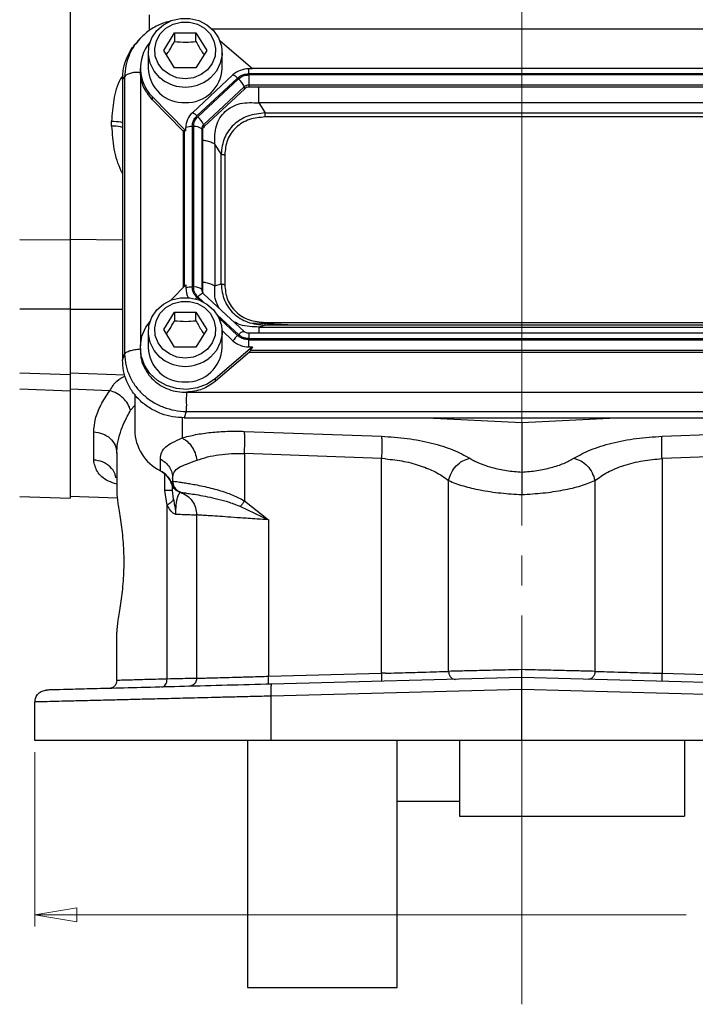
# Model space of a CAD drawing. Header units: inches. Extents: x 0.6 to 16.3, y 0.2 to 11.5.
# Tile 3 of 18: x 2.5 to 4.7, y 4.2 to 7.5. Entities that reach past the tile are written whole.
import ezdxf

# ---------------------------------------------------------------- set-up
doc = ezdxf.new("R2010")
doc.units = ezdxf.units.IN
doc.header["$MEASUREMENT"] = 0
doc.linetypes.add('CENTERX2', pattern=[0.8, 0.5, -0.1, 0.1, -0.1])
doc.styles.add('SLDTEXTSTYLE0', font='TXT', dxfattribs={"width": 0.75})
doc.dimstyles.new('SLDDIMSTYLE0', dxfattribs={"dimtxt": 0.137795, "dimasz": 0.14, "dimexe": 0, "dimexo": 0.0625, "dimgap": 0.034449, "dimtad": 0, "dimdec": 1, "dimlfac": 1.5, "dimrnd": 1e-09, "dimzin": 12, "dimdsep": 46, "dimtxsty": 'SLDTEXTSTYLE0', "dimblk1": 'CLOSED', "dimblk2": 'CLOSED', "dimsah": 1, "dimcen": 0.09, "dimadec": 0, "dimazin": 3, "dimtfac": 1, "dimtdec": 1, "dimtofl": 0, "dimtmove": 0, "dimatfit": 3, "dimldrblk": 'CLOSED', "dimfxl": 0, "dimfrac": 2, "dimtolj": 1, "dimtzin": 12, "dimarcsym": 0})
doc.dimstyles.new('SLDDIMSTYLE1', dxfattribs={"dimtxt": 0.137795, "dimasz": 0.14, "dimexe": 0, "dimexo": 0.0625, "dimgap": 0.034449, "dimtad": 0, "dimdec": 1, "dimlfac": 1.5, "dimrnd": 1e-09, "dimzin": 4, "dimdsep": 46, "dimtxsty": 'SLDTEXTSTYLE0', "dimblk1": 'CLOSED', "dimblk2": 'CLOSED', "dimsah": 1, "dimcen": 0.09, "dimadec": 0, "dimazin": 1, "dimtfac": 1, "dimtdec": 1, "dimtofl": 0, "dimtmove": 0, "dimatfit": 3, "dimldrblk": 'CLOSED', "dimfxl": 0, "dimfrac": 2, "dimtolj": 1, "dimtzin": 12, "dimarcsym": 0})

# ---------------------------------------------------------------- blocks, each defined once
blk = doc.blocks.new('_Closed')
at = {"color": 0, "linetype": 'ByBlock', "lineweight": -2}
for p, q in [((-1, 0.166667), (0, 0)), ((-1, 0.166667), (-1, -0.166667)), ((0, 0), (-1, -0.166667)), ((0, 0), (-1, 0))]:
    blk.add_line(p, q, dxfattribs=at)
blk = doc.blocks.new('_D')
at = {"color": 7, "linetype": 'Continuous', "lineweight": 0}
for p, q in [((2.5231, 5.0186), (2.5231, 4.4353)), ((5.7764, 5.0186), (5.7764, 4.4353)), ((4.8621, 4.6732), (4.8202, 4.6732)), ((4.8202, 4.6732), (4.8202, 4.4544)), ((5.1676, 4.6732), (5.2096, 4.6732)), ((5.2096, 4.6732), (5.2096, 4.4544)), ((2.5231, 4.4747), (4.6993, 4.4747)), ((4.8202, 4.4544), (4.8621, 4.4544)), ((5.2096, 4.4544), (5.1676, 4.4544)), ((5.7764, 4.4747), (5.3304, 4.4747))]:
    blk.add_line(p, q, dxfattribs=at)
at = {"color": 7, "linetype": 'Continuous', "lineweight": 18, "xscale": 0.14, "yscale": 0.14, "rotation": 180.0000000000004}
blk.add_blockref('_Closed', (2.5231, 4.4747, -1.4543), dxfattribs=at)
at = {"color": 7, "linetype": 'Continuous', "lineweight": 18, "xscale": 0.14, "yscale": 0.14}
blk.add_blockref('_Closed', (5.7764, 4.4747, -1.4543), dxfattribs=at)
at = {"color": 7, "linetype": 'Continuous', "lineweight": 18, "char_height": 0.1378, "attachment_point": 1, "style": 'SLDTEXTSTYLE0'}
for s, insert in [('124', (4.8621, 4.632)), ('4.9', (4.8876, 4.4259))]:
    blk.add_mtext(s, dxfattribs=dict(at, insert=insert))
blk = doc.blocks.new('_D_1')
at = {"color": 7, "linetype": 'Continuous', "lineweight": 0}
for p, q in [((2.5383, 10.8544), (2.4963, 10.8544)), ((2.4963, 10.8544), (2.4963, 10.6356)), ((2.8437, 10.8544), (2.8857, 10.8544)), ((2.8857, 10.8544), (2.8857, 10.6356)), ((1.4547, 8.3075), (1.4547, 10.6953)), ((4.1497, 5.9189), (4.1497, 10.6953)), ((1.4547, 10.6559), (2.3754, 10.6559)), ((2.4963, 10.6356), (2.5383, 10.6356)), ((2.8857, 10.6356), (2.8437, 10.6356)), ((4.1497, 10.6559), (3.0066, 10.6559))]:
    blk.add_line(p, q, dxfattribs=at)
at = {"color": 7, "linetype": 'Continuous', "lineweight": 18, "xscale": 0.14, "yscale": 0.14, "rotation": 180.0000000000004}
blk.add_blockref('_Closed', (1.4547, 10.6559, -1.4543), dxfattribs=at)
at = {"color": 7, "linetype": 'Continuous', "lineweight": 18, "xscale": 0.14, "yscale": 0.14}
blk.add_blockref('_Closed', (4.1497, 10.6559, -1.4543), dxfattribs=at)
at = {"color": 7, "linetype": 'Continuous', "lineweight": 18, "char_height": 0.1378, "attachment_point": 1, "style": 'SLDTEXTSTYLE0'}
for s, insert in [('103', (2.5383, 10.8132)), ('4.0', (2.5637, 10.6071))]:
    blk.add_mtext(s, dxfattribs=dict(at, insert=insert))

msp = doc.modelspace()

# ---------------------------------------------------------------- linework, layer by layer
at = {"color": 7, "linetype": 'CENTERX2', "lineweight": 18}
for p, q in [((4.1497, 4.1755), (4.1497, 10.743)), ((4.1497, 5.0579), (4.1497, 4.1755))]:
    msp.add_line(p, q, dxfattribs=at)
at = {"color": 8, "linetype": 'Continuous', "lineweight": 25}
for p, q in [((2.9059, 7.4309), (2.9059, 7.4831)), ((5.1847, 7.4351), (3.1155, 7.4351)), ((2.8752, 7.2906), (2.8752, 6.3761)), ((3.0211, 7.0967), (3.0211, 6.5744)), ((2.6401, 6.7327), (2.8158, 6.7309)), ((3.0643, 6.5379), (3.0739, 6.5289)), ((3.0672, 6.5406), (3.0853, 6.5237)), ((2.6401, 6.4992), (2.8158, 6.4992)), ((3.1327, 6.4794), (3.2027, 6.4141)), ((3.1383, 6.4688), (3.1999, 6.4114)), ((3.2376, 6.4185), (3.2376, 6.4006)), ((2.8564, 6.1775), (2.8426, 6.1611)), ((3.0144, 6.1369), (3.0144, 6.0687)), ((2.9573, 5.8927), (2.9573, 5.9481))]:
    msp.add_line(p, q, dxfattribs=at)
at = {"color": 7, "linetype": 'Continuous', "lineweight": 25}
for p, q in [((2.9531, 7.3644), (2.9891, 7.4226)), ((2.9891, 7.4226), (3.0611, 7.4226)), ((2.9891, 7.4226), (2.9891, 7.394)), ((3.0611, 7.4226), (3.0971, 7.3644)), ((3.0611, 7.394), (3.0611, 7.4226)), ((2.8722, 7.4017), (2.8646, 7.3934)), ((2.8754, 7.4043), (2.8728, 7.4012)), ((3.2495, 7.3027), (3.1414, 7.3952)), ((2.9017, 7.3568), (2.9017, 7.3047)), ((2.9891, 7.3062), (2.9531, 7.3644)), ((3.0971, 7.3644), (3.0611, 7.3062)), ((3.1484, 7.3047), (3.1484, 7.3568)), ((2.8227, 7.2759), (2.8158, 7.2682)), ((2.8227, 7.2759), (2.8227, 6.3493)), ((2.8751, 7.3047), (2.8751, 7.2951)), ((2.8755, 7.2951), (2.8752, 7.2906)), ((3.0611, 7.3062), (2.9891, 7.3062)), ((3.1847, 7.2822), (3.0492, 7.1557)), ((3.2495, 7.3027), (3.2376, 7.3027)), ((3.2376, 7.2862), (3.2376, 7.3027)), ((5.0626, 7.2862), (3.2376, 7.2862)), ((5.0626, 7.2824), (3.2376, 7.2824)), ((3.2376, 7.2824), (3.2376, 7.2484)), ((5.0525, 7.3042), (3.2477, 7.3042)), ((2.8158, 7.2682), (2.8158, 6.3287)), ((3.1999, 7.2716), (3.0643, 7.1451)), ((3.2027, 7.2689), (3.0672, 7.1424)), ((3.2222, 7.2424), (3.0867, 7.1159)), ((3.2239, 7.236), (3.2222, 7.2424)), ((5.0626, 7.2484), (3.2376, 7.2484)), ((3.2376, 7.2484), (3.2376, 7.2413)), ((5.0626, 7.2413), (3.2376, 7.2413)), ((2.9145, 7.2101), (3.0273, 7.0952)), ((2.9145, 7.2101), (2.9145, 7.2005)), ((3.2239, 7.236), (3.0884, 7.1095)), ((3.0187, 7.0943), (2.9145, 7.2005)), ((3.271, 7.1886), (3.2924, 7.1554)), ((5.0291, 7.1886), (3.271, 7.1886)), ((3.2924, 7.1554), (5.0078, 7.1554)), ((2.7792, 7.1114), (2.7792, 7.1277)), ((3.0487, 7.1099), (3.0487, 6.5731)), ((3.0528, 7.1099), (3.0528, 6.5731)), ((3.0867, 7.1159), (3.0884, 7.1095)), ((5.0078, 7.1416), (3.2924, 7.1416)), ((3.0187, 7.0943), (3.0211, 7.0967)), ((3.0187, 7.0943), (3.0187, 6.572)), ((3.0273, 7.0952), (3.0273, 7.1063)), ((3.0804, 7.1016), (3.0804, 6.5648)), ((3.0827, 7.0967), (3.0804, 7.1016)), ((3.0827, 7.0967), (3.0827, 6.56)), ((3.1238, 7.0512), (3.1238, 6.5768)), ((3.1452, 7.018), (3.1238, 7.0512)), ((3.1452, 6.5835), (3.1452, 7.018)), ((3.1573, 7.0155), (3.1573, 6.581)), ((2.6401, 6.7298), (2.472, 6.7315)), ((3.1238, 6.5768), (3.1452, 6.5835)), ((2.9767, 6.5291), (3.0273, 6.5806)), ((3.0273, 6.5806), (3.0273, 6.5695)), ((3.0804, 6.5648), (3.0827, 6.56)), ((3.2219, 6.4245), (3.0863, 6.551)), ((2.6401, 6.4987), (2.472, 6.4988)), ((2.9531, 6.4309), (2.9891, 6.4891)), ((2.9891, 6.4891), (3.0611, 6.4891)), ((2.9891, 6.4891), (2.9891, 6.4604)), ((3.0611, 6.4891), (3.0971, 6.4309)), ((3.0611, 6.4604), (3.0611, 6.4891)), ((3.3913, 6.4461), (3.2537, 6.4528)), ((3.2924, 6.4549), (5.0078, 6.4549)), ((2.9017, 6.4232), (2.9017, 6.3711)), ((2.9891, 6.3726), (2.9531, 6.4309)), ((3.0971, 6.4309), (3.0611, 6.3726)), ((3.1483, 6.4276), (3.1847, 6.3936)), ((3.1484, 6.3711), (3.1484, 6.4232)), ((5.0626, 6.4185), (3.2376, 6.4185)), ((3.2924, 6.4461), (3.271, 6.4394)), ((3.271, 6.4394), (5.0291, 6.4394)), ((5.0078, 6.4461), (3.2924, 6.4461)), ((3.2376, 6.4006), (5.0626, 6.4006)), ((3.2376, 6.3968), (5.0626, 6.3968)), ((3.2376, 6.3732), (3.2376, 6.3968)), ((2.8751, 6.3711), (2.8751, 6.3616)), ((3.0611, 6.3726), (2.9891, 6.3726)), ((3.2495, 6.3732), (3.1264, 6.2679)), ((3.2402, 6.3557), (3.1264, 6.2583)), ((3.2376, 6.3732), (3.2495, 6.3732)), ((3.2428, 6.3627), (3.2402, 6.3557)), ((3.2402, 6.3557), (5.06, 6.3557)), ((3.2428, 6.3627), (5.0574, 6.3627)), ((2.8158, 6.3287), (2.8227, 6.3493)), ((2.472, 6.2867), (2.6401, 6.2809)), ((2.64, 6.2865), (2.8232, 6.2802)), ((3.1264, 6.2583), (3.1264, 6.2679)), ((2.6401, 6.2254), (2.472, 6.2313)), ((2.7728, 6.2267), (2.6401, 6.2314)), ((3.0299, 6.2216), (5.2702, 6.2216)), ((2.8564, 6.2146), (2.8564, 6.0952)), ((3.0288, 6.1568), (3.0219, 6.1363)), ((3.0288, 6.1568), (5.2713, 6.1568)), ((3.0219, 6.1363), (5.2783, 6.1363)), ((3.8327, 6.1363), (4.1497, 6.1208)), ((4.1497, 6.1208), (4.4668, 6.1363)), ((2.7192, 5.995), (2.7192, 6.089)), ((3.2232, 6.0908), (3.681, 6.0743)), ((4.1497, 6.1208), (4.1497, 5.9544)), ((4.6185, 6.0743), (5.0763, 6.0908)), ((2.7964, 6.0177), (2.7964, 5.8897)), ((2.942, 5.9592), (2.942, 5.9984)), ((3.681, 5.9997), (3.2232, 6.0162)), ((3.2232, 6.0162), (3.2232, 5.8584)), ((3.6943, 5.9989), (3.681, 5.9997)), ((3.681, 5.282), (3.681, 5.9997)), ((5.0763, 6.0162), (4.6185, 5.9997)), ((4.6185, 5.9997), (4.6185, 5.282)), ((2.9831, 5.9247), (2.9797, 5.9156)), ((2.9831, 5.9331), (2.9831, 5.9247)), ((2.9831, 5.9247), (2.9831, 5.9247)), ((3.9054, 5.2885), (3.9054, 5.9261)), ((4.3941, 5.9261), (4.3941, 5.2885)), ((2.9645, 5.8433), (2.9573, 5.8927)), ((2.9858, 5.8637), (2.9831, 5.8927)), ((2.472, 5.873), (2.6401, 5.8671)), ((2.64, 5.8737), (2.7985, 5.8682)), ((3.001, 5.89), (3.0024, 5.8895)), ((3.0024, 5.8895), (3.0067, 5.888)), ((3.003, 5.8892), (3.005, 5.8885)), ((3.005, 5.8885), (3.0058, 5.8883)), ((3.0062, 5.8881), (3.0078, 5.8876)), ((3.0097, 5.887), (3.0098, 5.887)), ((2.9645, 5.2628), (2.9645, 5.8433)), ((3.21, 5.8394), (3.3032, 5.795)), ((3.2232, 5.8584), (3.3032, 5.795)), ((3.0631, 5.8116), (3.0631, 5.2651)), ((3.3032, 5.795), (3.3032, 5.2721)), ((2.7964, 5.2581), (2.7964, 5.4195)), ((3.3032, 5.2721), (3.681, 5.282)), ((4.1497, 5.2676), (3.3138, 5.2457)), ((3.6943, 5.2823), (3.681, 5.282)), ((4.9856, 5.2457), (4.1497, 5.2676)), ((4.6185, 5.282), (4.9963, 5.2721)), ((4.1497, 5.2276), (3.3128, 5.2057)), ((3.3128, 5.0579), (3.3128, 5.2057)), ((4.9867, 5.2057), (4.1497, 5.2276)), ((4.1497, 5.0579), (4.1497, 5.2276)), ((2.5231, 5.0579), (2.5231, 5.186)), ((4.1497, 5.0579), (3.3128, 5.0579)), ((4.9867, 5.0579), (4.1497, 5.0579)), ((3.7331, 4.8546), (3.9411, 4.8546)), ((3.9411, 4.8043), (4.6931, 4.8043)), ((3.2331, 4.2313), (3.7331, 4.2313))]:
    msp.add_line(p, q, dxfattribs=at)
at = {"color": 7, "linetype": 'Continuous', "lineweight": 25, "flags": 128}
for points in [[(2.9492, 7.266), (2.9407, 7.2729), (2.9209, 7.2951), (2.9078, 7.3212), (2.902, 7.3496), (2.9039, 7.3784), (2.9135, 7.4058), (2.93, 7.4302), (2.9526, 7.4499), (2.9797, 7.4638), (3.0096, 7.471), (3.0405, 7.471), (3.0705, 7.4638), (3.0976, 7.4499), (3.1201, 7.4302), (3.1367, 7.4058), (3.1462, 7.3784), (3.1482, 7.3496), (3.1424, 7.3212), (3.1292, 7.2951), (3.1095, 7.2729), (3.1037, 7.268)], [(3.0251, 7.2692), (2.9976, 7.2727), (2.9721, 7.2831), (2.9505, 7.2994), (2.9345, 7.3206), (2.9252, 7.3451), (2.9233, 7.3709), (2.929, 7.3963), (2.9417, 7.4193), (2.9607, 7.4383), (2.9844, 7.4518), (3.0112, 7.4588), (3.039, 7.4588), (3.0657, 7.4518), (3.0895, 7.4383), (3.1084, 7.4193), (3.1212, 7.3963), (3.1268, 7.3709), (3.1249, 7.3451), (3.1156, 7.3206), (3.0996, 7.2994), (3.0781, 7.2831), (3.0526, 7.2727), (3.0251, 7.2692)], [(2.9492, 6.3324), (2.9407, 6.3393), (2.9209, 6.3615), (2.9078, 6.3876), (2.902, 6.416), (2.9039, 6.4448), (2.9135, 6.4722), (2.93, 6.4966), (2.9526, 6.5164), (2.9797, 6.5303), (3.0096, 6.5374), (3.0405, 6.5374), (3.0705, 6.5303), (3.0976, 6.5164), (3.1201, 6.4966), (3.1367, 6.4722), (3.1462, 6.4448), (3.1482, 6.416), (3.1424, 6.3876), (3.1292, 6.3615), (3.1095, 6.3393), (3.1037, 6.3345)], [(3.0251, 6.3356), (2.9976, 6.3392), (2.9721, 6.3495), (2.9505, 6.3659), (2.9345, 6.387), (2.9252, 6.4115), (2.9233, 6.4373), (2.929, 6.4627), (2.9417, 6.4858), (2.9607, 6.5047), (2.9844, 6.5182), (3.0112, 6.5252), (3.039, 6.5252), (3.0657, 6.5182), (3.0895, 6.5047), (3.1084, 6.4858), (3.1212, 6.4627), (3.1268, 6.4373), (3.1249, 6.4115), (3.1156, 6.387), (3.0996, 6.3659), (3.0781, 6.3495), (3.0526, 6.3392), (3.0251, 6.3356)], [(3.1264, 6.2679), (3.0979, 6.2487), (3.0654, 6.2362), (3.0306, 6.2312), (2.9956, 6.2338), (2.9621, 6.244), (2.9322, 6.2612), (2.9073, 6.2844), (2.8889, 6.3124), (2.878, 6.3436), (2.8752, 6.3763), (2.8806, 6.4087), (2.8939, 6.4391), (2.9076, 6.4582)], [(2.9434, 5.9579), (2.9427, 5.9577), (2.9422, 5.9582), (2.942, 5.9592)]]:
    msp.add_lwpolyline(points, dxfattribs=at)
at = {"color": 8, "linetype": 'Continuous', "lineweight": 25, "flags": 128}
for points in [[(3.0863, 6.551), (3.0858, 6.5513), (3.0844, 6.5516), (3.0824, 6.5511), (3.08, 6.5501), (3.0771, 6.5485), (3.074, 6.5463), (3.0707, 6.5436), (3.0672, 6.5406)], [(3.2027, 6.4141), (3.2062, 6.4171), (3.2095, 6.4198), (3.2126, 6.4219), (3.2155, 6.4236), (3.2179, 6.4246), (3.2199, 6.425), (3.2214, 6.4248), (3.2218, 6.4245)]]:
    msp.add_lwpolyline(points, dxfattribs=at)
at = {"color": 7, "linetype": 'Continuous', "lineweight": 25}
for centre, radius, start, end in [((3.0088, 7.3046), 0.1335, 140.4268, 225.0664), ((3.02, 7.3077), 0.1183, 181.4731, 272.4617), ((3.0289, 7.3091), 0.1196, 268.1802, 357.885), ((3.2372, 7.2251), 0.0776, 89.6933, 132.5899), ((3.1647, 7.2373), 0.0492, 44.2745, 65.9509), ((3.1557, 7.2139), 0.0724, 23.2239, 49.4763), ((3.2375, 7.2259), 0.0225, 89.6933, 132.5899), ((3.2375, 7.2213), 0.02, 89.6933, 132.5899), ((3.0949, 7.1059), 0.0676, 132.5248, 179.6232), ((3.0291, 7.1108), 0.0492, 44.2745, 65.9509), ((3.0202, 7.0874), 0.0724, 23.2239, 49.4763), ((3.0473, 7.0524), 0.0575, 88.5951, 110.3768), ((3.0575, 7.0755), 0.0347, 48.737, 97.7903), ((3.1, 7.1015), 0.0196, 132.5248, 179.6232), ((3.1002, 7.0966), 0.0175, 132.5248, 179.6232), ((3.0473, 6.5156), 0.0575, 88.5951, 110.3768), ((3.0935, 6.5696), 0.0662, 180.1035, 208.6125), ((3.0575, 6.5388), 0.0347, 48.737, 97.7903), ((3.0998, 6.56), 0.017, 180.0479, 202.7044), ((3.2682, 6.3376), 0.1005, 132.809, 146.1442), ((3.2372, 6.4507), 0.0776, 227.4101, 270.3067), ((3.02, 6.3742), 0.1183, 181.4731, 272.4617), ((3.0289, 6.3755), 0.1196, 268.1802, 357.885), ((3.0107, 6.0974), 0.1543, 180.8345, 243.552), ((2.9076, 5.8915), 0.0759, 18.4795, 63.0936)]:
    msp.add_arc(centre, radius, start, end, dxfattribs=at)
at = {"color": 8, "linetype": 'Continuous', "lineweight": 25}
for centre, radius, start, end in [((3.0246, 7.3704), 0.1288, 234.1876, 270.2201), ((3.0256, 7.3702), 0.1286, 269.7651, 307.3697), ((3.0996, 6.5649), 0.0192, 180.093, 209.6836), ((3.1375, 6.4596), 0.1072, 133.0745, 136.3084), ((3.0246, 6.4368), 0.1288, 234.1876, 270.2201), ((3.0256, 6.4367), 0.1286, 269.7651, 307.3697)]:
    msp.add_arc(centre, radius, start, end, dxfattribs=at)
at = {"color": 7, "linetype": 'Continuous', "lineweight": 25}
for points in [[(2.6401, 9.0189), (2.6401, 8.9622), (2.6401, 8.8488), (2.6401, 8.6655), (2.6401, 8.4751), (2.6401, 8.2782), (2.6401, 8.0773), (2.6401, 7.8743), (2.6401, 7.6713), (2.6401, 7.4704), (2.6401, 7.2736), (2.6401, 7.0831), (2.6401, 6.8999), (2.6401, 6.7865), (2.6401, 6.7298)], [(2.9145, 7.2005), (2.9036, 7.2139), (2.8819, 7.2406), (2.8774, 7.274), (2.8752, 7.2906)], [(3.2027, 7.2689), (3.2078, 7.2728), (3.218, 7.2805), (3.2311, 7.2818), (3.2376, 7.2824)], [(3.0528, 7.1099), (3.0535, 7.116), (3.0548, 7.1282), (3.0631, 7.1377), (3.0672, 7.1424)], [(3.2924, 7.1416), (3.2924, 7.1428), (3.2924, 7.1451), (3.2924, 7.1488), (3.2924, 7.1524), (3.2924, 7.1544), (3.2924, 7.1554)], [(3.1452, 7.018), (3.1459, 7.0176), (3.1472, 7.0169), (3.1502, 7.0161), (3.1536, 7.0156), (3.1561, 7.0155), (3.1573, 7.0155)], [(3.1573, 6.581), (3.1561, 6.581), (3.1536, 6.5811), (3.1502, 6.5816), (3.1472, 6.5824), (3.1459, 6.5832), (3.1452, 6.5835)], [(3.0672, 6.5406), (3.0631, 6.5453), (3.0548, 6.5548), (3.0535, 6.567), (3.0528, 6.5731)], [(3.2924, 6.4461), (3.2924, 6.4464), (3.2924, 6.4469), (3.2924, 6.4489), (3.2924, 6.4516), (3.2924, 6.4538), (3.2924, 6.4549)], [(3.2376, 6.4006), (3.2311, 6.4012), (3.218, 6.4025), (3.2078, 6.4102), (3.2027, 6.4141)], [(3.1264, 6.2583), (3.1121, 6.2482), (3.0835, 6.2279), (3.0478, 6.2237), (3.0299, 6.2216)], [(2.6401, 6.2254), (2.6401, 6.1885), (2.6401, 6.1145), (2.6401, 6.0262), (2.6401, 5.9554), (2.6401, 5.9049), (2.6401, 5.873), (2.6401, 5.8691), (2.6401, 5.8671)], [(2.7192, 6.089), (2.7294, 6.0876), (2.7498, 6.0849), (2.7752, 6.0683), (2.793, 6.0451), (2.7953, 6.0268), (2.7964, 6.0177)], [(3.2232, 6.0162), (3.2234, 6.0242), (3.2239, 6.0402), (3.2241, 6.062), (3.2239, 6.0801), (3.2234, 6.0872), (3.2232, 6.0908)], [(3.681, 6.0743), (3.6813, 6.0707), (3.6818, 6.0637), (3.682, 6.0455), (3.6818, 6.0237), (3.6813, 6.0077), (3.681, 5.9997)], [(4.6185, 5.9997), (4.6182, 6.0077), (4.6177, 6.0237), (4.6175, 6.0455), (4.6177, 6.0637), (4.6182, 6.0707), (4.6185, 6.0743)], [(2.942, 5.9984), (2.9479, 5.9947), (2.9598, 5.9874), (2.9728, 5.9714), (2.9814, 5.953), (2.9825, 5.9397), (2.9831, 5.9331)], [(3.0097, 5.887), (3.006, 5.8887), (2.9985, 5.8921), (2.99, 5.9013), (2.9842, 5.9124), (2.9834, 5.9206), (2.9831, 5.9247)], [(2.9831, 5.8927), (2.9828, 5.8927), (2.9821, 5.8927), (2.9768, 5.8927), (2.9688, 5.8927), (2.9612, 5.8927), (2.9573, 5.8927)], [(3.0098, 5.887), (3.0173, 5.8835), (3.0323, 5.8767), (3.0493, 5.8584), (3.0609, 5.8362), (3.0623, 5.8198), (3.0631, 5.8116)], [(3.2232, 5.8584), (3.2207, 5.855), (3.2159, 5.8482), (3.2119, 5.8423), (3.21, 5.8394)], [(3.3025, 5.2454), (3.3026, 5.2458), (3.303, 5.2466), (3.3033, 5.2528), (3.3034, 5.2616), (3.3032, 5.2686), (3.3032, 5.2721)], [(3.681, 5.282), (3.6811, 5.2785), (3.6812, 5.2715), (3.6811, 5.2627), (3.6808, 5.2565), (3.6805, 5.2557), (3.6803, 5.2553)], [(4.6192, 5.2553), (4.619, 5.2557), (4.6186, 5.2565), (4.6183, 5.2627), (4.6183, 5.2715), (4.6184, 5.2785), (4.6185, 5.282)], [(2.7964, 5.2581), (2.796, 5.2547), (2.7953, 5.2478), (2.7893, 5.2391), (2.7807, 5.2329), (2.7739, 5.232), (2.7704, 5.2315)], [(3.0631, 5.2651), (3.0627, 5.2617), (3.0619, 5.2548), (3.0559, 5.2461), (3.0474, 5.2399), (3.0405, 5.2389), (3.0371, 5.2385)], [(3.3128, 5.2057), (3.3127, 5.211), (3.3125, 5.2214), (3.3126, 5.2346), (3.3131, 5.2439), (3.3136, 5.2451), (3.3138, 5.2457)], [(2.5231, 5.186), (2.5237, 5.1912), (2.5248, 5.2015), (2.5338, 5.2146), (2.5466, 5.2239), (2.5569, 5.2253), (2.562, 5.226)], [(3.3128, 5.0579), (3.2778, 5.0579), (3.2077, 5.0579), (3.1052, 5.0579), (3.0066, 5.0579), (2.9136, 5.0579), (2.8277, 5.0579), (2.7503, 5.0579), (2.6826, 5.0579), (2.6256, 5.0579), (2.5803, 5.0579), (2.5476, 5.0579), (2.5269, 5.0579), (2.5244, 5.0579), (2.5231, 5.0579)], [(3.2331, 5.0579), (3.2331, 4.9978), (3.2331, 4.8776), (3.2331, 4.7161), (3.2331, 4.5728), (3.2331, 4.4516), (3.2331, 4.3545), (3.2331, 4.2842), (3.2331, 4.2396), (3.2331, 4.234), (3.2331, 4.2313)]]:
    msp.add_open_spline(points, degree=3, dxfattribs=at)
for points, knots in [([(2.9819, 7.4638), (2.9689, 7.4603), (2.9415, 7.4531), (2.9036, 7.4319), (2.8826, 7.4117), (2.8721, 7.4017)], [0, 0, 0, 0, 0.313918, 0.657345, 1, 1, 1, 1]), ([(2.8158, 7.2682), (2.8164, 7.2801), (2.8177, 7.3045), (2.8293, 7.3404), (2.845, 7.3708), (2.8597, 7.3867), (2.8654, 7.3928)], [0, 0, 0, 0, 0.261889, 0.5374167, 0.8227174, 1, 1, 1, 1]), ([(2.9622, 7.3496), (2.9656, 7.3546), (2.9746, 7.3678), (2.9835, 7.3839), (2.9891, 7.394)], [0, 0, 0, 0, 0.376375, 1, 1, 1, 1]), ([(2.9891, 7.394), (3.0019, 7.3929), (3.026, 7.391), (3.0499, 7.393), (3.0611, 7.394)], [0, 0, 0, 0, 0.534747, 1, 1, 1, 1]), ([(3.0611, 7.394), (3.0675, 7.3824), (3.0765, 7.3663), (3.0854, 7.3532), (3.0879, 7.3495)], [0, 0, 0, 0, 0.718831, 1, 1, 1, 1]), ([(2.8752, 7.2906), (2.869, 7.2908), (2.8565, 7.2912), (2.8403, 7.2874), (2.8278, 7.2823), (2.8244, 7.278), (2.8227, 7.2759)], [0, 0, 0, 0, 0.2508113, 0.5005408, 0.7502704, 1, 1, 1, 1]), ([(3.1999, 7.2716), (3.2053, 7.2758), (3.2108, 7.28), (3.2177, 7.2826), (3.221, 7.2838), (3.2276, 7.2857), (3.2341, 7.2861), (3.2376, 7.2862)], [0, 0, 0, 0, 0.498697, 0.503014, 0.535598, 0.74951, 1, 1, 1, 1]), ([(3.1238, 7.0512), (3.1237, 7.0718), (3.1236, 7.1024), (3.14, 7.1385), (3.1579, 7.1607), (3.1814, 7.1772), (3.219, 7.1914), (3.2501, 7.1897), (3.271, 7.1886)], [0, 0, 0, 0, 0.2573968, 0.3816038, 0.5, 0.6183955, 0.7426032, 1, 1, 1, 1]), ([(3.0487, 7.1099), (3.0494, 7.1164), (3.0501, 7.123), (3.053, 7.1294), (3.0544, 7.1324), (3.0577, 7.1382), (3.062, 7.1427), (3.0643, 7.1451)], [0, 0, 0, 0, 0.498697, 0.503014, 0.535598, 0.74951, 1, 1, 1, 1]), ([(3.2924, 7.1554), (3.2725, 7.1532), (3.2431, 7.15), (3.2087, 7.1327), (3.1866, 7.116), (3.1689, 7.0955), (3.1505, 7.0636), (3.1473, 7.0364), (3.1452, 7.018)], [0, 0, 0, 0, 0.255855, 0.379335, 0.5, 0.62066, 0.744145, 1, 1, 1, 1]), ([(3.2924, 7.1416), (3.2744, 7.1401), (3.2474, 7.1379), (3.2152, 7.1227), (3.1943, 7.1071), (3.1776, 7.0875), (3.1613, 7.0575), (3.1589, 7.0323), (3.1573, 7.0155)], [0, 0, 0, 0, 0.250062, 0.376118, 0.5, 0.623757, 0.749938, 1, 1, 1, 1]), ([(3.0211, 7.0967), (3.0218, 7.097), (3.0231, 7.0975), (3.0258, 7.096), (3.0273, 7.0952)], [0, 0, 0, 0, 0.475859, 1, 1, 1, 1]), ([(2.6401, 6.7298), (2.6401, 6.7125), (2.6401, 6.6779), (2.6401, 6.6199), (2.6401, 6.5595), (2.6401, 6.519), (2.6401, 6.4987)], [0, 0, 0, 0, 0.250658, 0.500013, 0.749301, 1, 1, 1, 1]), ([(3.1452, 6.5835), (3.1473, 6.5648), (3.1505, 6.537), (3.1689, 6.5047), (3.1866, 6.4841), (3.2086, 6.4676), (3.2431, 6.4506), (3.2725, 6.4479), (3.2924, 6.4461)], [0, 0, 0, 0, 0.25586, 0.379272, 0.500008, 0.620398, 0.74416, 1, 1, 1, 1]), ([(3.0643, 6.5379), (3.0599, 6.543), (3.0554, 6.5481), (3.0526, 6.5545), (3.0513, 6.5576), (3.0492, 6.5638), (3.0489, 6.5699), (3.0487, 6.5731)], [0, 0, 0, 0, 0.498697, 0.503014, 0.535598, 0.74951, 1, 1, 1, 1]), ([(3.0863, 6.551), (3.0854, 6.5519), (3.084, 6.5533), (3.0833, 6.5549), (3.0831, 6.5555)], [0, 0, 0, 0, 0.626396, 1, 1, 1, 1]), ([(3.1573, 6.581), (3.1589, 6.5642), (3.1613, 6.539), (3.1776, 6.509), (3.1943, 6.4895), (3.2152, 6.4738), (3.2474, 6.4586), (3.2744, 6.4564), (3.2924, 6.4549)], [0, 0, 0, 0, 0.250062, 0.376118, 0.5, 0.623757, 0.749938, 1, 1, 1, 1]), ([(2.6401, 6.4987), (2.6401, 6.484), (2.6401, 6.4546), (2.6401, 6.4112), (2.6401, 6.3712), (2.6401, 6.3365), (2.6401, 6.3088), (2.6401, 6.2901), (2.6401, 6.2809), (2.6401, 6.2818), (2.6401, 6.2821)], [0, 0, 0, 0, 0.134135, 0.268271, 0.402406, 0.536541, 0.670677, 0.804812, 0.938947, 1, 1, 1, 1]), ([(2.9622, 6.416), (2.9656, 6.421), (2.9746, 6.4342), (2.9835, 6.4503), (2.9891, 6.4604)], [0, 0, 0, 0, 0.376375, 1, 1, 1, 1]), ([(2.9891, 6.4604), (3.0019, 6.4594), (3.026, 6.4574), (3.0499, 6.4594), (3.0611, 6.4604)], [0, 0, 0, 0, 0.534747, 1, 1, 1, 1]), ([(3.0611, 6.4604), (3.0675, 6.4488), (3.0765, 6.4327), (3.0854, 6.4196), (3.0879, 6.416)], [0, 0, 0, 0, 0.718831, 1, 1, 1, 1]), ([(3.2376, 6.4185), (3.2361, 6.4186), (3.2323, 6.4188), (3.2265, 6.4208), (3.2234, 6.4233), (3.2219, 6.4245)], [0, 0, 0, 0, 0.241496, 0.635466, 1, 1, 1, 1]), ([(3.2376, 6.3968), (3.2306, 6.3974), (3.2235, 6.3981), (3.2166, 6.4008), (3.2134, 6.4021), (3.2073, 6.4051), (3.2025, 6.4092), (3.1999, 6.4114)], [0, 0, 0, 0, 0.498697, 0.503014, 0.535598, 0.74951, 1, 1, 1, 1]), ([(2.8227, 6.3493), (2.8244, 6.3514), (2.8278, 6.3557), (2.8403, 6.3609), (2.8565, 6.3641), (2.869, 6.3654), (2.8752, 6.3661)], [0, 0, 0, 0, 0.24973, 0.499459, 0.749189, 1, 1, 1, 1]), ([(2.8755, 6.3616), (2.8758, 6.3536), (2.8763, 6.336), (2.8847, 6.3097), (2.8988, 6.2842), (2.9183, 6.2619), (2.9422, 6.2437), (2.9695, 6.2305), (2.9992, 6.2224), (3.0197, 6.2219), (3.0299, 6.2216)], [0, 0, 0, 0, 0.1073614, 0.2348812, 0.362401, 0.4899208, 0.6174406, 0.7449604, 0.8724802, 1, 1, 1, 1]), ([(3.2495, 6.3732), (3.2479, 6.3711), (3.2449, 6.3672), (3.2435, 6.3641), (3.2428, 6.3627)], [0, 0, 0, 0, 0.534027, 1, 1, 1, 1]), ([(3.0219, 6.1363), (3.0092, 6.1369), (2.9831, 6.1382), (2.9445, 6.1488), (2.9076, 6.1664), (2.8747, 6.1913), (2.8481, 6.222), (2.8292, 6.2565), (2.8178, 6.2925), (2.8164, 6.3169), (2.8158, 6.3287)], [0, 0, 0, 0, 0.117637, 0.241401, 0.369555, 0.5, 0.630445, 0.758599, 0.882363, 1, 1, 1, 1]), ([(2.8227, 6.3493), (2.8236, 6.336), (2.8255, 6.3102), (2.8389, 6.2733), (2.8588, 6.2401), (2.8851, 6.2114), (2.9167, 6.1879), (2.9519, 6.1709), (2.9897, 6.1596), (3.0156, 6.1578), (3.0288, 6.1568)], [0, 0, 0, 0, 0.13356, 0.261125, 0.387745, 0.511891, 0.635099, 0.759877, 0.877169, 1, 1, 1, 1]), ([(2.6401, 6.2839), (2.6401, 6.2841), (2.6401, 6.2852), (2.6401, 6.2763), (2.6401, 6.2576), (2.6401, 6.2362), (2.6401, 6.2254)], [0, 0, 0, 0, 0.060555, 0.37317, 0.6857, 1, 1, 1, 1]), ([(2.7192, 6.089), (2.7205, 6.1032), (2.723, 6.1319), (2.7414, 6.1785), (2.7623, 6.2107), (2.7728, 6.2267)], [0, 0, 0, 0, 0.330892, 0.665195, 1, 1, 1, 1]), ([(2.8426, 6.1611), (2.8399, 6.1684), (2.8346, 6.1832), (2.818, 6.2029), (2.7969, 6.2187), (2.7808, 6.2241), (2.7728, 6.2267)], [0, 0, 0, 0, 0.249968, 0.499932, 0.749778, 1, 1, 1, 1]), ([(3.0299, 6.2216), (3.0295, 6.2156), (3.0285, 6.2035), (3.0289, 6.1848), (3.0288, 6.168), (3.0288, 6.1605), (3.0288, 6.1568)], [0, 0, 0, 0, 0.250811, 0.500541, 0.75027, 1, 1, 1, 1]), ([(2.7964, 6.0177), (2.797, 6.0284), (2.7981, 6.0507), (2.8071, 6.0854), (2.8213, 6.1225), (2.8351, 6.1476), (2.8426, 6.1611)], [0, 0, 0, 0, 0.237909, 0.498501, 0.730244, 1, 1, 1, 1]), ([(3.0144, 6.0687), (3.0291, 6.0726), (3.0585, 6.0804), (3.1103, 6.0877), (3.1655, 6.0917), (3.204, 6.0911), (3.2232, 6.0908)], [0, 0, 0, 0, 0.252709, 0.503018, 0.751767, 1, 1, 1, 1]), ([(2.942, 5.9984), (2.9429, 6.0063), (2.9446, 6.022), (2.9587, 6.0392), (2.9808, 6.0533), (3.0033, 6.0636), (3.0144, 6.0687)], [0, 0, 0, 0, 0.264654, 0.523073, 0.764409, 1, 1, 1, 1]), ([(3.0144, 6.0687), (3.0202, 6.0655), (3.0318, 6.059), (3.047, 6.0411), (3.0589, 6.0189), (3.0626, 6.0024), (3.0645, 5.9941)], [0, 0, 0, 0, 0.249968, 0.49994, 0.749803, 1, 1, 1, 1]), ([(3.681, 6.0743), (3.71, 6.0724), (3.7683, 6.0686), (3.8505, 6.0523), (3.9235, 6.0297), (3.9585, 6.0104), (3.9762, 6.0007)], [0, 0, 0, 0, 0.244482, 0.491961, 0.74376, 1, 1, 1, 1]), ([(4.3233, 6.0007), (4.341, 6.0104), (4.3759, 6.0297), (4.449, 6.0523), (4.5312, 6.0686), (4.5895, 6.0724), (4.6185, 6.0743)], [0, 0, 0, 0, 0.25624, 0.508038, 0.755526, 1, 1, 1, 1]), ([(2.9831, 5.9331), (2.984, 5.9408), (2.9859, 5.9559), (3.0023, 5.9705), (3.0281, 5.9809), (3.0523, 5.9897), (3.0645, 5.9941)], [0, 0, 0, 0, 0.254168, 0.504669, 0.752418, 1, 1, 1, 1]), ([(3.0645, 5.9941), (3.0758, 5.998), (3.0981, 6.0058), (3.1376, 6.0131), (3.1794, 6.0172), (3.2087, 6.0165), (3.2232, 6.0162)], [0, 0, 0, 0, 0.257942, 0.505164, 0.754847, 1, 1, 1, 1]), ([(3.6943, 5.9989), (3.7152, 5.9966), (3.7574, 5.9919), (3.8133, 5.9762), (3.8657, 5.9547), (3.891, 5.9365), (3.9054, 5.9261)], [0, 0, 0, 0, 0.240931, 0.486967, 0.707862, 1, 1, 1, 1]), ([(3.9054, 5.9261), (3.9079, 5.935), (3.9131, 5.9528), (3.9301, 5.9761), (3.9519, 5.9938), (3.9681, 5.9984), (3.9762, 6.0007)], [0, 0, 0, 0, 0.249953, 0.499901, 0.749686, 1, 1, 1, 1]), ([(3.9762, 6.0007), (3.9802, 5.9983), (3.9882, 5.9935), (4.0012, 5.9873), (4.0139, 5.982), (4.0245, 5.9781), (4.0342, 5.9749), (4.0425, 5.9724), (4.063, 5.9667), (4.098, 5.959), (4.1326, 5.9559), (4.1497, 5.9544)], [0, 0, 0, 0, 0.104569, 0.208887, 0.285784, 0.362343, 0.410875, 0.45947, 0.508235, 0.755683, 1, 1, 1, 1]), ([(4.1497, 5.9544), (4.1669, 5.9559), (4.2015, 5.959), (4.2495, 5.9695), (4.2921, 5.9833), (4.3129, 5.9949), (4.3233, 6.0007)], [0, 0, 0, 0, 0.244577, 0.492289, 0.744095, 1, 1, 1, 1]), ([(4.3233, 6.0007), (4.3314, 5.9984), (4.3476, 5.9938), (4.3694, 5.9761), (4.3864, 5.9528), (4.3916, 5.935), (4.3941, 5.9261)], [0, 0, 0, 0, 0.250314, 0.500099, 0.750047, 1, 1, 1, 1]), ([(4.3941, 5.9261), (4.4075, 5.9358), (4.4339, 5.955), (4.4896, 5.9777), (4.5522, 5.994), (4.5968, 5.9978), (4.6185, 5.9997)], [0, 0, 0, 0, 0.2603721, 0.513456, 0.7633458, 1, 1, 1, 1]), ([(2.9434, 5.9579), (2.9494, 5.9542), (2.9613, 5.9467), (2.974, 5.9306), (2.9814, 5.9167), (2.9824, 5.9082), (2.9826, 5.9062)], [0, 0, 0, 0, 0.304244, 0.607202, 0.908956, 1, 1, 1, 1]), ([(2.9831, 5.9247), (2.9846, 5.9245), (2.9874, 5.924), (3.003, 5.9219), (3.0208, 5.9192), (3.0384, 5.9164), (3.0593, 5.9126), (3.0834, 5.9078), (3.1102, 5.9016), (3.1434, 5.8925), (3.1821, 5.8801), (3.2102, 5.8653), (3.2232, 5.8584)], [0, 0, 0, 0, 0.138962, 0.269113, 0.351108, 0.429263, 0.503625, 0.592869, 0.67655, 0.754827, 0.887083, 1, 1, 1, 1]), ([(2.9831, 5.9247), (2.9835, 5.9206), (2.9843, 5.9124), (2.99, 5.9013), (2.9985, 5.8921), (3.006, 5.8887), (3.0098, 5.887)], [0, 0, 0, 0, 0.2500646, 0.5, 0.7499354, 1, 1, 1, 1]), ([(3.9054, 5.9261), (3.9209, 5.9199), (3.9503, 5.9081), (4.0111, 5.8941), (4.0778, 5.8839), (4.1262, 5.8809), (4.1497, 5.8795)], [0, 0, 0, 0, 0.265995, 0.504203, 0.758357, 1, 1, 1, 1]), ([(4.1497, 5.9544), (4.1497, 5.952), (4.1497, 5.9453), (4.1497, 5.9274), (4.1497, 5.9032), (4.1497, 5.8871), (4.1497, 5.8795)], [0, 0, 0, 0, 0.1764719, 0.4994068, 0.763755, 1, 1, 1, 1]), ([(4.1497, 5.8795), (4.1735, 5.881), (4.2219, 5.8839), (4.2894, 5.8942), (4.3499, 5.9083), (4.3793, 5.9201), (4.3941, 5.9261)], [0, 0, 0, 0, 0.243405, 0.495793, 0.743944, 1, 1, 1, 1]), ([(3.003, 5.8892), (3.0002, 5.8904), (2.9943, 5.8931), (2.9873, 5.8996), (2.9822, 5.9072), (2.9805, 5.9128), (2.9797, 5.9156)], [0, 0, 0, 0, 0.233527, 0.496851, 0.748082, 1, 1, 1, 1]), ([(2.9831, 5.8927), (2.9831, 5.8969), (2.9831, 5.9025), (2.9831, 5.9058), (2.9831, 5.9066)], [0, 0, 0, 0, 0.76331, 1, 1, 1, 1]), ([(2.9844, 5.914), (2.9848, 5.9128), (2.9856, 5.91), (2.9869, 5.9073), (2.9877, 5.9058)], [0, 0, 0, 0, 0.460476, 1, 1, 1, 1]), ([(2.7964, 5.8897), (2.7973, 5.8774), (2.7991, 5.8529), (2.8089, 5.7958), (2.8175, 5.7287), (2.8211, 5.6547), (2.8175, 5.5806), (2.8089, 5.5135), (2.7991, 5.4564), (2.7973, 5.4318), (2.7964, 5.4195)], [0, 0, 0, 0, 0.125333, 0.250319, 0.375193, 0.499786, 0.624542, 0.749524, 0.874508, 1, 1, 1, 1]), ([(2.9858, 5.8637), (2.9835, 5.8602), (2.9794, 5.8538), (2.9691, 5.8465), (2.9645, 5.8433)], [0, 0, 0, 0, 0.559542, 1, 1, 1, 1]), ([(2.9858, 5.8637), (2.9868, 5.8585), (2.9883, 5.8501), (2.9904, 5.8391), (2.9915, 5.8318), (2.9921, 5.8268), (2.9924, 5.8233), (2.9925, 5.8209), (2.9926, 5.8192), (2.9926, 5.818), (2.9927, 5.8173), (2.9927, 5.8169), (2.9927, 5.8168), (2.9927, 5.8167), (2.9927, 5.816), (2.9927, 5.8152), (2.9927, 5.8144), (2.9927, 5.8142), (2.9927, 5.8142), (2.9927, 5.8141), (2.9927, 5.8141), (2.9927, 5.8141), (2.9927, 5.8141), (2.9927, 5.8141), (2.9927, 5.8141), (2.9927, 5.8142), (2.9927, 5.8142), (2.9927, 5.8142), (2.9927, 5.8142)], [0, 0, 0, 0, 0.324418, 0.531042, 0.667924, 0.761192, 0.825831, 0.870965, 0.902534, 0.924524, 0.939681, 0.944437, 0.947064, 0.948499, 0.952111, 0.983457, 0.995934, 0.997431, 0.997855, 0.99798, 0.998045, 0.998052, 0.998058, 0.998063, 0.998071, 0.998139, 0.998474, 1, 1, 1, 1]), ([(3.0097, 5.887), (3.0092, 5.8868), (3.0081, 5.8865), (3.0027, 5.8804), (2.9981, 5.8688), (2.9952, 5.8558), (2.9934, 5.8402), (2.9927, 5.8255), (2.9927, 5.818), (2.9927, 5.8142)], [0, 0, 0, 0, 0.283626, 0.55181, 0.675782, 0.791237, 0.898583, 0.949807, 1, 1, 1, 1]), ([(3.0098, 5.887), (3.0107, 5.8868), (3.0125, 5.8865), (3.0245, 5.8849), (3.043, 5.8823), (3.0681, 5.8784), (3.0988, 5.8727), (3.1339, 5.8649), (3.1716, 5.8548), (3.1973, 5.8445), (3.21, 5.8394)], [0, 0, 0, 0, 0.12446, 0.249254, 0.374506, 0.50025, 0.626407, 0.752472, 0.877609, 1, 1, 1, 1]), ([(2.9645, 5.8433), (2.9682, 5.837), (2.9739, 5.8272), (2.9826, 5.8192), (2.9881, 5.8155), (2.9911, 5.8147), (2.9927, 5.8142)], [0, 0, 0, 0, 0.471076, 0.725986, 0.860299, 1, 1, 1, 1]), ([(2.9927, 5.8142), (3.0036, 5.8138), (3.0252, 5.813), (3.0468, 5.8122), (3.0606, 5.8117), (3.0623, 5.8116), (3.0631, 5.8116)], [0, 0, 0, 0, 0.258254, 0.511, 0.758246, 1, 1, 1, 1]), ([(3.3032, 5.795), (3.2907, 5.7959), (3.2676, 5.7974), (3.2366, 5.7996), (3.2029, 5.8019), (3.1674, 5.8044), (3.1307, 5.8069), (3.1009, 5.8089), (3.0791, 5.8104), (3.0656, 5.8114), (3.0639, 5.8115), (3.0631, 5.8116)], [0, 0, 0, 0, 0.097541, 0.180993, 0.250347, 0.380826, 0.500472, 0.630148, 0.756617, 0.879895, 1, 1, 1, 1]), ([(3.0631, 5.2651), (3.0636, 5.2651), (3.0647, 5.2652), (3.0743, 5.2655), (3.091, 5.2661), (3.1164, 5.2669), (3.1508, 5.2678), (3.1942, 5.269), (3.2458, 5.2704), (3.2837, 5.2715), (3.3032, 5.2721)], [0, 0, 0, 0, 0.097712, 0.203225, 0.316537, 0.437647, 0.566551, 0.703248, 0.847732, 1, 1, 1, 1]), ([(3.6943, 5.2823), (3.7199, 5.2831), (3.768, 5.2845), (3.8293, 5.2862), (3.8748, 5.2875), (3.8958, 5.2882), (3.9054, 5.2885)], [0, 0, 0, 0, 0.308019, 0.577421, 0.808108, 1, 1, 1, 1]), ([(4.1497, 5.2943), (4.12, 5.2936), (4.0643, 5.2923), (3.9934, 5.2906), (3.9408, 5.2893), (3.9164, 5.2887), (3.9054, 5.2885)], [0, 0, 0, 0, 0.307992, 0.577385, 0.808082, 1, 1, 1, 1]), ([(3.9054, 5.2885), (3.9055, 5.2867), (3.9057, 5.2832), (3.9076, 5.2764), (3.9109, 5.2704), (3.9156, 5.266), (3.9209, 5.2626), (3.9253, 5.2621), (3.9283, 5.2618)], [0, 0, 0, 0, 0.125234, 0.250538, 0.499835, 0.624827, 0.750163, 1, 1, 1, 1]), ([(4.1497, 5.2676), (4.1497, 5.2678), (4.1498, 5.2684), (4.1498, 5.2721), (4.1498, 5.2769), (4.1498, 5.2818), (4.1497, 5.2877), (4.1497, 5.292), (4.1497, 5.2943)], [0, 0, 0, 0, 0.188996, 0.418154, 0.548143, 0.688565, 0.839272, 1, 1, 1, 1]), ([(4.3941, 5.2885), (4.3831, 5.2887), (4.3587, 5.2893), (4.3061, 5.2906), (4.2351, 5.2923), (4.1795, 5.2936), (4.1497, 5.2943)], [0, 0, 0, 0, 0.191918, 0.422615, 0.692008, 1, 1, 1, 1]), ([(4.1497, 5.2276), (4.1497, 5.2328), (4.1497, 5.2429), (4.1497, 5.256), (4.1497, 5.2636), (4.1497, 5.2671), (4.1497, 5.2674), (4.1497, 5.2676)], [0, 0, 0, 0, 0.245809, 0.483726, 0.730788, 0.862768, 1, 1, 1, 1]), ([(4.3941, 5.2885), (4.3938, 5.2849), (4.3932, 5.2796), (4.3903, 5.2734), (4.3865, 5.2679), (4.3813, 5.2641), (4.3757, 5.262), (4.3727, 5.2619), (4.3712, 5.2618)], [0, 0, 0, 0, 0.249836, 0.375172, 0.500165, 0.749463, 0.874766, 1, 1, 1, 1]), ([(4.3941, 5.2885), (4.4038, 5.2882), (4.4255, 5.2875), (4.4732, 5.2861), (4.539, 5.2842), (4.5907, 5.2828), (4.6185, 5.282)], [0, 0, 0, 0, 0.184682, 0.41299, 0.684809, 1, 1, 1, 1]), ([(3.3138, 5.2457), (3.2639, 5.2444), (3.1639, 5.2418), (3.0213, 5.238), (2.8905, 5.2346), (2.7765, 5.2316), (2.6831, 5.2292), (2.6144, 5.2274), (2.5703, 5.2262), (2.5648, 5.2261), (2.562, 5.226)], [0, 0, 0, 0, 0.124998, 0.250039, 0.37506, 0.500054, 0.625039, 0.750038, 0.875044, 1, 1, 1, 1]), ([(2.9645, 5.2628), (2.9384, 5.2621), (2.8871, 5.2607), (2.8351, 5.2592), (2.8023, 5.2583), (2.7984, 5.2582), (2.7964, 5.2581)], [0, 0, 0, 0, 0.261987, 0.515981, 0.761984, 1, 1, 1, 1]), ([(2.9475, 5.2361), (2.9498, 5.2366), (2.9543, 5.2375), (2.96, 5.2437), (2.9638, 5.2524), (2.9643, 5.2593), (2.9645, 5.2628)], [0, 0, 0, 0, 0.249931, 0.499872, 0.749567, 1, 1, 1, 1]), ([(3.0631, 5.2651), (3.0619, 5.2651), (3.0596, 5.265), (3.0404, 5.2646), (3.0099, 5.2638), (2.9798, 5.2631), (2.9645, 5.2628)], [0, 0, 0, 0, 0.2380182, 0.4840228, 0.7380161, 1, 1, 1, 1]), ([(3.3128, 5.2057), (3.2915, 5.2052), (3.2504, 5.2042), (3.1917, 5.2027), (3.1382, 5.2014), (3.0899, 5.2002), (3.0468, 5.1991), (2.9942, 5.1978), (2.933, 5.1963), (2.8654, 5.1946), (2.8051, 5.1931), (2.7428, 5.1915), (2.6813, 5.19), (2.6247, 5.1886), (2.5798, 5.1875), (2.5474, 5.1866), (2.5269, 5.1861), (2.5243, 5.1861), (2.5231, 5.186)], [0, 0, 0, 0, 0.050623, 0.097671, 0.141143, 0.18104, 0.217361, 0.250105, 0.316926, 0.380869, 0.441935, 0.500123, 0.585888, 0.669203, 0.750068, 0.834153, 0.917463, 1, 1, 1, 1]), ([(3.7331, 4.2313), (3.7331, 4.2336), (3.7331, 4.2383), (3.7331, 4.2761), (3.7331, 4.3358), (3.7331, 4.4185), (3.7331, 4.5222), (3.7331, 4.6452), (3.7331, 4.7859), (3.7331, 4.924), (3.7331, 5.0191), (3.7331, 5.0579)], [0, 0, 0, 0, 0.115092, 0.230184, 0.345276, 0.460368, 0.57546, 0.690552, 0.805644, 0.920736, 1, 1, 1, 1]), ([(3.9411, 5.0579), (3.9411, 5.0564), (3.9411, 5.0269), (3.9411, 4.9787), (3.9411, 4.9159), (3.9411, 4.8668), (3.9411, 4.8311), (3.9411, 4.8085), (3.9411, 4.8057), (3.9411, 4.8043)], [0, 0, 0, 0, 0.009104, 0.174253, 0.339402, 0.504552, 0.669701, 0.834851, 1, 1, 1, 1]), ([(4.6931, 5.0579), (4.6931, 5.0564), (4.6931, 5.0269), (4.6931, 4.9787), (4.6931, 4.9159), (4.6931, 4.8668), (4.6931, 4.8311), (4.6931, 4.8085), (4.6931, 4.8057), (4.6931, 4.8043)], [0, 0, 0, 0, 0.0091037, 0.174253, 0.3394024, 0.5045518, 0.6697012, 0.8348506, 1, 1, 1, 1])]:
    msp.add_open_spline(points, degree=3, knots=knots, dxfattribs=at)
at = {"color": 8, "linetype": 'Continuous', "lineweight": 25}
for points, knots in [([(2.8728, 7.4012), (2.8669, 7.3947), (2.8523, 7.3786), (2.8368, 7.3485), (2.8251, 7.3129), (2.8235, 7.2884), (2.8227, 7.2759)], [0, 0, 0, 0, 0.187504, 0.465339, 0.726503, 1, 1, 1, 1]), ([(2.817, 7.2813), (2.8143, 7.2772), (2.7981, 7.2522), (2.7841, 7.1991), (2.7808, 7.1515), (2.7792, 7.1277)], [0, 0, 0, 0, 0.091061, 0.546105, 1, 1, 1, 1]), ([(3.271, 7.1886), (3.271, 7.1944), (3.271, 7.2059), (3.271, 7.2244), (3.271, 7.2364), (3.271, 7.2413)], [0, 0, 0, 0, 0.368964, 0.737928, 1, 1, 1, 1]), ([(2.7792, 7.1277), (2.7897, 7.1274), (2.8031, 7.1269), (2.8135, 7.124), (2.8158, 7.1234)], [0, 0, 0, 0, 0.786207, 1, 1, 1, 1]), ([(2.7792, 7.1114), (2.7808, 7.0856), (2.7841, 7.0341), (2.8004, 6.9807), (2.814, 6.9545), (2.8158, 6.9511)], [0, 0, 0, 0, 0.463655, 0.929227, 1, 1, 1, 1]), ([(2.8158, 7.107), (2.8135, 7.1076), (2.8031, 7.1106), (2.7897, 7.111), (2.7792, 7.1114)], [0, 0, 0, 0, 0.213793, 1, 1, 1, 1]), ([(3.1238, 7.0512), (3.1198, 7.0533), (3.1119, 7.0574), (3.0973, 7.0615), (3.0867, 7.0629), (3.0827, 7.0634)], [0, 0, 0, 0, 0.383142, 0.766285, 1, 1, 1, 1]), ([(3.1238, 6.5768), (3.1198, 6.5789), (3.1119, 6.583), (3.0973, 6.5872), (3.0867, 6.5886), (3.0827, 6.5891)], [0, 0, 0, 0, 0.383141, 0.766281, 1, 1, 1, 1]), ([(3.1388, 6.502), (3.1353, 6.5086), (3.1227, 6.5323), (3.1233, 6.5582), (3.1238, 6.5768)], [0, 0, 0, 0, 0.27686, 1, 1, 1, 1]), ([(3.271, 6.4394), (3.2499, 6.44), (3.2206, 6.4409), (3.1945, 6.4533), (3.1873, 6.4568)], [0, 0, 0, 0, 0.72314, 1, 1, 1, 1]), ([(3.271, 6.4394), (3.271, 6.4377), (3.271, 6.4344), (3.271, 6.4264), (3.271, 6.4199), (3.271, 6.4185)], [0, 0, 0, 0, 0.4415435, 0.8830871, 1, 1, 1, 1]), ([(2.7728, 6.2267), (2.7801, 6.2385), (2.7942, 6.2612), (2.8147, 6.2711), (2.8245, 6.2759)], [0, 0, 0, 0, 0.518352, 1, 1, 1, 1]), ([(2.7964, 5.9139), (2.7868, 5.9173), (2.7557, 5.9284), (2.7271, 5.9548), (2.7218, 5.9816), (2.7192, 5.995)], [0, 0, 0, 0, 0.1826809, 0.5915665, 1, 1, 1, 1]), ([(2.7933, 5.9349), (2.7927, 5.9393), (2.7906, 5.9533), (2.775, 5.9732), (2.7499, 5.9907), (2.7294, 5.9936), (2.7192, 5.995)], [0, 0, 0, 0, 0.135496, 0.423664, 0.711832, 1, 1, 1, 1])]:
    msp.add_open_spline(points, degree=3, knots=knots, dxfattribs=at)

# ---------------------------------------------------------------- dimensions: what is measured, and where the dimension line sits
at = {"color": 7, "linetype": 'Continuous', "lineweight": 18}
for base, p1, p2, dimstyle, picture, middle in [((4.1497, 10.6559), (1.4547, 8.2681), (4.1497, 5.8795), 'SLDDIMSTYLE1', '_D_1', (2.691, 10.6559)), ((5.7764, 4.4747), (2.5231, 5.0579), (5.7764, 5.0579), 'SLDDIMSTYLE0', '_D', (5.0149, 4.4747))]:
    dim = msp.add_linear_dim(base=base, p1=p1, p2=p2, dimstyle=dimstyle, dxfattribs=at)
    dim.commit()
    dim.dimension.update_dxf_attribs({"geometry": picture, "text_midpoint": middle, "dimtype": 160})

doc.saveas('drawing.dxf')
